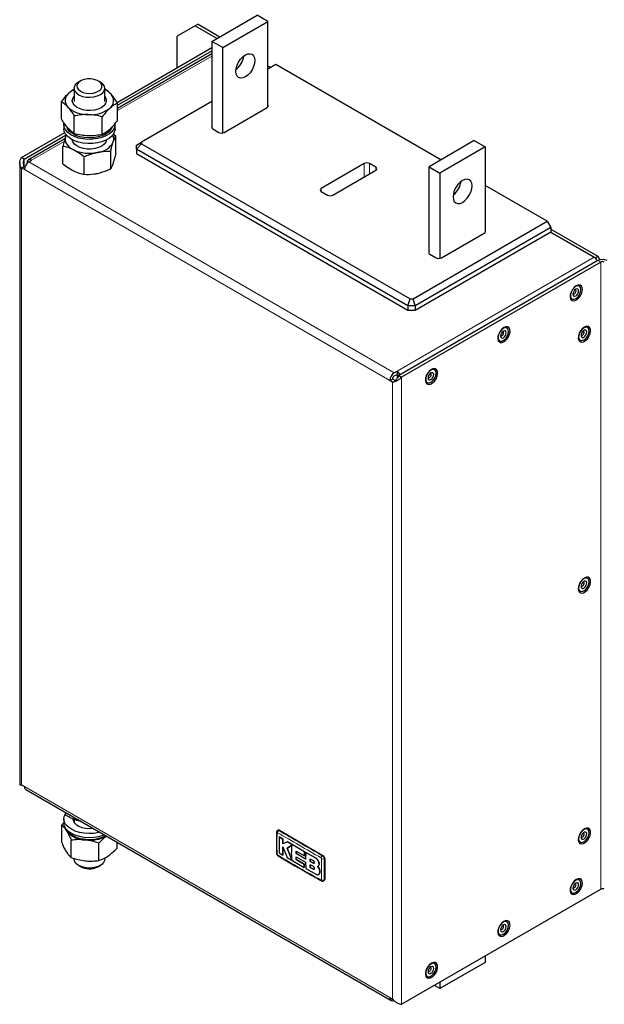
# Model space of a CAD drawing. Header units: millimetres. Extents: x 5 to 418, y 2 to 292.
# Tile 5 of 7: x 258 to 319, y 93 to 195. Entities that reach past the tile are written whole.
import ezdxf

# ---------------------------------------------------------------- set-up
doc = ezdxf.new("R2010")
doc.units = ezdxf.units.MM

msp = doc.modelspace()

# ---------------------------------------------------------------- linework, layer by layer
at = {"color": 7, "linetype": 'Continuous', "lineweight": 25}
for p, q in [((277.8202, 193.2221), (282.5343, 195.9434)), ((283.6656, 195.2903), (282.5343, 195.9434)), ((276.0949, 194.837), (274.2092, 193.7481)), ((276.3777, 195.0003), (276.0949, 194.837)), ((276.0949, 194.837), (278.3562, 193.5315)), ((276.3777, 195.0003), (278.6391, 193.6948)), ((278.9516, 192.569), (283.6656, 195.2903)), ((283.6656, 186.3971), (283.6656, 195.2903)), ((274.2092, 190.4828), (274.2092, 193.7481)), ((277.8202, 193.2221), (277.8202, 184.1873)), ((278.9516, 192.569), (277.8202, 193.2221)), ((267.9382, 186.8626), (277.8202, 192.5674)), ((267.9859, 186.5636), (277.8202, 192.2408)), ((277.8202, 191.9111), (267.9859, 186.2339)), ((278.9516, 183.6883), (278.9516, 192.569)), ((284.4859, 190.8095), (283.6656, 190.336)), ((301.6909, 180.8773), (284.4859, 190.8095)), ((283.6656, 190.6842), (283.9672, 190.5101)), ((283.6656, 190.3576), (283.6844, 190.3468)), ((264.1349, 189.0935), (263.9324, 188.9766)), ((266.1956, 188.9766), (265.9931, 189.0935)), ((263.464, 188.3236), (263.464, 186.9677)), ((266.664, 186.9677), (266.664, 188.3236)), ((262.1421, 185.1426), (262.1421, 186.9505)), ((267.9859, 184.9818), (267.9859, 186.7898)), ((277.8202, 186.9615), (270.4999, 182.7356)), ((279.1119, 183.7449), (283.5808, 186.3247)), ((263.4824, 183.6416), (263.4824, 185.4495)), ((266.4044, 183.5612), (266.4044, 185.3691)), ((257.9929, 181.1213), (262.4884, 183.7165)), ((262.3973, 184.5508), (262.3973, 184.1153)), ((267.5509, 183.6039), (267.8261, 183.3979)), ((267.7307, 184.1153), (267.7307, 184.5508)), ((277.9051, 184.115), (278.5462, 183.7449)), ((258.2758, 180.958), (262.637, 183.4757)), ((262.5042, 183.0693), (258.7061, 180.8767)), ((262.6471, 183.4649), (262.5753, 183.3001)), ((267.8261, 181.5899), (267.8261, 183.3979)), ((269.9666, 182.4277), (270.4999, 182.7356)), ((269.9666, 181.9922), (270.4999, 182.5553)), ((270.4999, 182.7356), (270.4999, 182.5553)), ((270.4999, 182.5553), (298.4718, 166.4074)), ((305.1617, 182.8809), (300.4476, 180.1596)), ((305.1617, 182.8809), (306.293, 182.2278)), ((262.3019, 180.4779), (262.3019, 182.2859)), ((267.2792, 179.931), (267.2792, 181.739)), ((269.9666, 181.9922), (269.9666, 182.4277)), ((298.2509, 165.6641), (269.9666, 181.9922)), ((269.9666, 181.9922), (269.9666, 181.5567)), ((269.9666, 181.5567), (298.2509, 165.2286)), ((306.293, 182.2278), (301.579, 179.5064)), ((306.293, 182.2278), (306.293, 173.3346)), ((257.7977, 180.577), (257.7977, 115.7981)), ((258.2758, 180.958), (257.9929, 181.1213)), ((258.568, 180.5262), (258.568, 180.5715)), ((258.7566, 180.6805), (259.0395, 180.8437)), ((264.517, 179.375), (264.517, 181.1829)), ((293.6877, 180.4901), (289.2188, 177.9103)), ((294.8945, 180.12), (294.2534, 180.4901)), ((257.9929, 180.0327), (258.2758, 180.196)), ((258.2852, 179.864), (257.9929, 180.0327)), ((258.3426, 180.1574), (258.2758, 180.196)), ((290.4256, 177.2136), (294.8945, 179.7934)), ((300.4476, 171.1248), (300.4476, 180.1596)), ((300.4476, 180.1596), (301.579, 179.5064)), ((301.579, 179.5064), (301.579, 170.6258)), ((289.2188, 177.5837), (289.8599, 177.2136)), ((312.7701, 174.4814), (306.293, 178.2205)), ((298.7842, 166.4074), (312.7701, 174.4814)), ((312.7701, 174.4814), (313.1473, 173.8282)), ((313.1473, 173.8282), (299.0051, 165.6641)), ((299.0051, 165.2286), (313.1473, 173.3927)), ((313.1001, 173.3654), (317.767, 170.6713)), ((317.6633, 170.7312), (313.1001, 173.3654)), ((313.1473, 173.8282), (313.1473, 173.3927)), ((313.1473, 173.6648), (318.0499, 170.8346)), ((301.7393, 170.6823), (306.2082, 173.2622)), ((318.0499, 170.3992), (297.3081, 158.4252)), ((318.3327, 170.2359), (297.5909, 158.2619)), ((300.5325, 171.0524), (301.1736, 170.6823)), ((317.767, 170.6713), (318.0499, 170.8346)), ((317.7823, 170.6449), (317.767, 170.6713)), ((318.0499, 170.8346), (318.2547, 170.4798)), ((298.2509, 165.6641), (298.4718, 166.4074)), ((298.4718, 166.4074), (298.7842, 166.4074)), ((299.0051, 165.6641), (298.7842, 166.4074)), ((299.0051, 165.6641), (298.2509, 165.6641)), ((298.2509, 165.6641), (298.2509, 165.2286)), ((298.2509, 165.2286), (299.0051, 165.2286)), ((299.0051, 165.6641), (299.0051, 165.2286)), ((296.3558, 157.8863), (296.6387, 158.0495)), ((296.9208, 157.8867), (296.6387, 158.0495)), ((296.8272, 158.7028), (297.1101, 158.866)), ((296.8272, 158.3761), (297.1101, 158.5394)), ((297.1101, 158.866), (297.1101, 158.5394)), ((297.1457, 158.1422), (297.1457, 158.5149)), ((297.1533, 158.1531), (297.1457, 158.1487)), ((297.3081, 158.4252), (297.5909, 158.2619)), ((296.6481, 157.7175), (296.3558, 157.8863)), ((296.6481, 157.7175), (296.8193, 157.8164)), ((257.9929, 115.7981), (258.2852, 115.6294)), ((258.4233, 115.3242), (296.4939, 93.3465)), ((262.6175, 112.6075), (262.6175, 112.9029)), ((262.3968, 111.8245), (262.1867, 111.6173)), ((262.3973, 112.2598), (262.3973, 111.8243)), ((263.464, 112.2024), (263.464, 111.8749)), ((264.2507, 111.9601), (263.9235, 112.0426)), ((262.1867, 109.8094), (262.1867, 111.6173)), ((284.7297, 111.0779), (284.6711, 111.0441)), ((284.863, 111.0647), (289.3885, 108.4522)), ((263.1687, 108.2187), (263.1687, 110.0266)), ((266.046, 107.9143), (266.046, 109.7222)), ((267.9413, 109.2006), (267.9413, 109.8296)), ((284.8262, 110.388), (284.83, 110.3902)), ((285.2281, 110.1412), (284.8262, 110.388)), ((284.83, 110.3902), (285.2319, 110.1434)), ((285.2115, 109.6672), (285.2281, 110.1412)), ((285.6879, 109.8618), (285.2115, 109.6672)), ((285.2319, 110.1434), (285.2153, 109.6694)), ((285.2153, 109.6694), (285.6917, 109.8639)), ((285.2281, 110.1412), (285.2319, 110.1434)), ((285.6879, 109.8618), (285.6917, 109.8639)), ((287.4873, 108.811), (285.6879, 109.8618)), ((285.6917, 109.8639), (287.4911, 108.8132)), ((284.8255, 108.7298), (285.2264, 108.4827)), ((285.2069, 109.3379), (285.6705, 108.212)), ((285.2264, 108.4827), (285.2069, 109.3379)), ((285.2107, 109.3401), (285.2302, 108.4849)), ((285.2115, 109.6672), (285.2153, 109.6694)), ((286.1693, 109.5167), (285.6586, 109.2054)), ((285.6586, 109.2054), (285.6624, 109.2076)), ((285.6586, 109.2054), (286.1645, 107.9876)), ((285.6624, 109.2076), (286.1731, 109.5189)), ((286.1683, 107.9897), (285.6624, 109.2076)), ((286.5986, 108.6299), (286.6088, 108.8869)), ((286.6126, 108.8891), (286.6024, 108.6321)), ((286.6088, 108.8869), (287.4591, 108.4015)), ((287.4591, 108.4015), (287.4873, 108.811)), ((287.4911, 108.8132), (287.4629, 108.4036)), ((287.4873, 108.811), (287.4911, 108.8132)), ((287.6201, 108.7363), (287.5837, 108.0709)), ((287.6201, 108.7363), (287.6238, 108.7385)), ((288.6397, 108.1734), (287.6201, 108.7363)), ((287.6238, 108.7385), (288.6435, 108.1755)), ((263.464, 108.1313), (263.464, 108.0515)), ((266.664, 108.0515), (266.664, 108.1843)), ((285.2264, 108.4827), (285.2302, 108.4849)), ((285.6705, 108.212), (287.4502, 107.171)), ((286.5976, 108.2862), (287.5825, 107.7274)), ((286.6074, 108.0142), (286.5976, 108.2862)), ((286.5986, 108.6299), (286.6024, 108.6321)), ((287.5837, 108.0709), (286.5986, 108.6299)), ((286.6014, 108.2883), (286.6112, 108.0163)), ((286.6024, 108.6321), (287.5874, 108.0731)), ((286.6074, 108.0142), (286.6112, 108.0163)), ((287.4231, 107.5481), (286.6074, 108.0142)), ((286.6112, 108.0163), (287.4268, 107.5503)), ((287.4591, 108.4015), (287.4629, 108.4036)), ((287.5825, 107.7274), (287.6174, 107.077)), ((288.0659, 108.0664), (288.0586, 107.8191)), ((288.0586, 107.8191), (288.0624, 107.8213)), ((288.0586, 107.8191), (288.4013, 107.6379)), ((288.0624, 107.8213), (288.0697, 108.0685)), ((288.4051, 107.6401), (288.0624, 107.8213)), ((288.4071, 107.8842), (288.0659, 108.0664)), ((289.577, 108.1256), (289.577, 105.9482)), ((263.9324, 107.3985), (264.1349, 107.2816)), ((265.9931, 107.2816), (266.1956, 107.3985)), ((287.4231, 107.5481), (287.4268, 107.5503)), ((287.4502, 107.171), (287.4231, 107.5481)), ((287.4268, 107.5503), (287.454, 107.1732)), ((287.4502, 107.171), (287.454, 107.1732)), ((287.6174, 107.077), (288.7137, 106.474)), ((288.0576, 107.4707), (288.0648, 107.1972)), ((288.4005, 107.2896), (288.0576, 107.4707)), ((288.0686, 107.1994), (288.0614, 107.4729)), ((288.0648, 107.1972), (288.0686, 107.1994)), ((288.0648, 107.1972), (288.4062, 107.0152)), ((288.41, 107.0174), (288.0686, 107.1994)), ((288.9842, 107.0932), (288.8707, 107.3051)), ((288.8718, 107.3057), (288.8756, 107.3079)), ((288.8745, 107.3073), (288.988, 107.0954)), ((288.9842, 107.0932), (288.988, 107.0954)), ((288.9873, 107.5786), (288.9911, 107.5808)), ((288.9441, 106.4544), (288.9479, 106.4566)), ((289.0146, 106.5356), (289.0183, 106.5378)), ((289.4632, 105.7923), (289.5218, 105.8261)), ((297.5909, 92.9386), (318.3327, 104.9126)), ((306.293, 97.9623), (306.293, 97.3075)), ((306.293, 97.3075), (301.579, 94.5862)), ((301.579, 94.5862), (301.0119, 94.9135)), ((301.579, 95.2409), (301.579, 94.5862)), ((296.3558, 93.6517), (296.6481, 93.483))]:
    msp.add_line(p, q, dxfattribs=at)
at = {"color": 7, "linetype": 'Continuous', "lineweight": 18}
for p, q in [((277.8202, 191.6856), (267.9859, 186.0084)), ((262.429, 182.8005), (259.0395, 180.8437)), ((258.2758, 180.196), (258.2758, 180.958)), ((296.8272, 158.7028), (258.7566, 180.6805)), ((293.6877, 179.0968), (293.6877, 180.4901)), ((294.2534, 179.4233), (294.2534, 180.4901)), ((257.9929, 180.0327), (257.9929, 115.7981)), ((296.3558, 157.8863), (258.2852, 179.864)), ((294.8945, 179.7934), (294.8945, 180.12)), ((289.2188, 177.5837), (289.2188, 177.9103)), ((297.1101, 158.866), (317.6633, 170.7312)), ((318.3327, 170.2359), (318.0499, 170.3992)), ((318.3327, 170.2359), (318.3327, 104.9126)), ((297.5909, 92.9386), (297.5909, 158.2619)), ((296.6481, 93.483), (296.6481, 157.7175)), ((296.9163, 157.8893), (296.9505, 157.9041)), ((258.2852, 115.6294), (296.3558, 93.6517)), ((284.863, 111.0647), (284.8042, 111.0308)), ((288.6397, 108.1734), (288.6435, 108.1755)), ((289.3885, 108.4522), (289.3296, 108.4183)), ((289.577, 108.1256), (289.5182, 108.0917)), ((288.4013, 107.6379), (288.4051, 107.6401)), ((288.4062, 107.0152), (288.41, 107.0174)), ((289.577, 105.9482), (289.5182, 105.9142))]:
    msp.add_line(p, q, dxfattribs=at)
at = {"color": 7, "linetype": 'Continuous', "lineweight": 25, "flags": 128}
for points in [[(281.3086, 189.5203), (281.0524, 189.4114), (280.8136, 189.3877), (280.6086, 189.451), (280.4513, 189.597), (280.3524, 189.8156), (280.3187, 190.092), (280.3524, 190.4073), (280.4513, 190.7401), (280.6086, 191.0677), (280.8136, 191.3677), (281.0524, 191.6198), (281.3086, 191.8066), (281.5648, 191.9156), (281.8036, 191.9392), (282.0086, 191.8759), (282.1659, 191.73), (282.2648, 191.5114), (282.2986, 191.235), (282.2648, 190.9196), (282.1659, 190.5868), (282.0086, 190.2592), (281.8036, 189.9592), (281.5648, 189.7072), (281.3086, 189.5203)], [(263.9324, 188.9766), (263.7848, 188.8784), (263.586, 188.6773), (263.48, 188.454), (263.4736, 188.2225), (263.5671, 187.9973), (263.7547, 187.7927), (264.0245, 187.6214), (264.3597, 187.4942), (264.7391, 187.4192), (265.1389, 187.4009), (265.534, 187.4407)], [(265.4499, 187.8324), (265.7744, 187.9194), (266.0462, 188.0537), (266.2452, 188.2254), (266.3565, 188.4216), (266.372, 188.628), (266.2905, 188.8291), (266.118, 189.01), (265.8674, 189.1574), (265.5571, 189.2603), (265.2103, 189.311), (264.8526, 189.3059), (264.5107, 189.2452), (264.2097, 189.1335), (263.9721, 188.9791), (263.8155, 188.7934), (263.7515, 188.5902), (263.7848, 188.3845), (263.913, 188.1917), (264.1266, 188.026), (264.4097, 187.8997), (264.7413, 187.8222), (265.0968, 187.7992), (265.4499, 187.8324)], [(265.534, 187.4407), (265.8996, 187.5359), (266.2127, 187.6806), (266.4536, 187.8657), (266.6072, 188.0796), (266.6638, 188.3088), (266.6199, 188.539), (266.4782, 188.7556), (266.2477, 188.945), (266.1956, 188.9766)], [(266.5655, 186.4978), (266.3025, 186.3129), (265.9727, 186.168), (265.5939, 186.071), (265.1866, 186.0269), (264.7726, 186.0383), (264.3744, 186.1045), (264.0133, 186.222), (263.7089, 186.3843), (263.4775, 186.5828), (263.3317, 186.8067), (263.2792, 187.044), (263.323, 187.2819), (263.4606, 187.5076), (263.464, 187.5116)], [(283.5808, 186.3247), (283.6305, 186.3597), (283.6675, 186.3996), (283.6902, 186.4429), (283.6979, 186.488), (283.6902, 186.533), (283.6675, 186.5764), (283.6656, 186.5789)], [(267.7257, 184.6448), (267.7157, 184.388), (267.6144, 184.1013), (267.4209, 183.8307), (267.1423, 183.5863), (266.7885, 183.3766), (266.3724, 183.2094), (265.909, 183.0907), (265.4151, 183.0248), (264.9085, 183.014), (264.4075, 183.0588), (263.9302, 183.1575), (263.4939, 183.3065), (263.1144, 183.5006), (262.8053, 183.7325), (262.5778, 183.9941), (262.4402, 184.2758), (262.3975, 184.5674), (262.4111, 184.707)], [(267.7307, 184.1153), (267.7157, 183.9525), (267.6144, 183.6658), (267.4209, 183.3953), (267.1423, 183.1508), (266.7885, 182.9411), (266.3724, 182.774), (265.909, 182.6552), (265.4151, 182.5893), (264.9085, 182.5785), (264.4075, 182.6233), (263.9302, 182.722), (263.4939, 182.871), (263.1144, 183.0651), (262.8053, 183.2971), (262.5778, 183.5586), (262.4402, 183.8403), (262.3973, 184.1153)], [(267.417, 184.278), (267.2947, 184.0397), (267.0708, 183.791), (266.7648, 183.5733), (266.3891, 183.3957), (265.9592, 183.2653), (265.4926, 183.1876), (265.0085, 183.1657), (264.5266, 183.2005), (264.0668, 183.2906), (263.6478, 183.4323), (263.2867, 183.6198), (262.9984, 183.8454), (262.7947, 184.0998), (262.7327, 184.2217)], [(262.5753, 183.3001), (262.5348, 183.1102), (262.5375, 182.9189), (262.5835, 182.7295), (262.6719, 182.5451), (262.8013, 182.369), (262.9693, 182.2041), (263.1732, 182.0533), (263.4094, 181.9192)], [(265.6517, 182.0537), (265.2472, 182.0017), (264.8328, 182.0049), (264.4309, 182.0633), (264.0631, 182.1735), (263.7492, 182.3298), (263.5063, 182.5236), (263.3473, 182.7445), (263.2818, 182.9702)], [(266.8462, 182.9702), (266.8443, 182.9528), (266.7668, 182.7178), (266.5975, 182.4994), (266.3455, 182.3094), (266.0245, 182.1582), (265.6517, 182.0537)], [(303.936, 176.4578), (304.1922, 176.6446), (304.431, 176.8967), (304.636, 177.1967), (304.7933, 177.5243), (304.8922, 177.8571), (304.926, 178.1724), (304.8922, 178.4488), (304.7933, 178.6674), (304.636, 178.8134), (304.431, 178.8767), (304.1922, 178.8531), (303.936, 178.7441), (303.6798, 178.5572), (303.441, 178.3052), (303.236, 178.0052), (303.0787, 177.6776), (302.9798, 177.3448), (302.9461, 177.0295), (302.9798, 176.7531), (303.0787, 176.5344), (303.236, 176.3885), (303.441, 176.3252), (303.6798, 176.3488), (303.936, 176.4578)], [(306.2082, 173.2622), (306.2579, 173.2972), (306.2949, 173.3371), (306.3177, 173.3804), (306.3253, 173.4255), (306.3177, 173.4705), (306.2949, 173.5138), (306.293, 173.5164)], [(315.7871, 167.7647), (315.579, 167.6044), (315.3934, 167.3813), (315.2504, 167.1195), (315.1656, 166.8474), (315.1482, 166.5944), (315.2, 166.3881), (315.3154, 166.2507), (315.482, 166.1971), (315.6816, 166.2332), (315.8927, 166.3551), (316.0923, 166.5494), (316.2588, 166.7953), (316.3742, 167.0659), (316.426, 167.3321), (316.4086, 167.5649), (316.3238, 167.7392), (316.1809, 167.8359), (315.9953, 167.8448), (315.7871, 167.7647)], [(316.2795, 167.3715), (316.2426, 167.5783), (316.1368, 167.7145), (315.9764, 167.7618), (315.7832, 167.7137), (315.583, 167.5768), (315.4032, 167.3695), (315.2678, 167.1198), (315.1952, 166.8615), (315.1952, 166.6295), (315.2678, 166.455), (315.4032, 166.3617), (315.583, 166.3621), (315.7832, 166.4562), (315.9764, 166.6313), (316.1368, 166.8637), (316.2426, 167.1221), (316.2795, 167.3715)], [(316.0297, 167.2273), (316.0071, 167.3455), (315.9427, 167.4195), (315.8463, 167.4383), (315.7327, 167.3988), (315.619, 167.307), (315.5227, 167.1771), (315.4583, 167.0287), (315.4357, 166.8844), (315.4583, 166.7662), (315.5227, 166.6921), (315.619, 166.6734), (315.7327, 166.7129), (315.8463, 166.8046), (315.9427, 166.9345), (316.0071, 167.083), (316.0297, 167.2273)], [(315.4456, 166.9776), (315.4483, 166.9711), (315.484, 166.9299), (315.5376, 166.9195), (315.6007, 166.9415), (315.6638, 166.9924), (315.7174, 167.0646), (315.7531, 167.1471), (315.7657, 167.2273)], [(315.7657, 167.2273), (315.7531, 167.2929), (315.7174, 167.3341), (315.6638, 167.3445), (315.6568, 167.3436)], [(308.2447, 163.4105), (308.0365, 163.2503), (307.8509, 163.0271), (307.7079, 162.7653), (307.6232, 162.4932), (307.6057, 162.2402), (307.6575, 162.0339), (307.773, 161.8965), (307.9395, 161.843), (308.1391, 161.8791), (308.3502, 162.0009), (308.5498, 162.1953), (308.7163, 162.4411), (308.8318, 162.7118), (308.8836, 162.9779), (308.8661, 163.2107), (308.7814, 163.385), (308.6384, 163.4818), (308.4528, 163.4906), (308.2447, 163.4105)], [(308.7371, 163.0173), (308.7001, 163.2241), (308.5943, 163.3603), (308.434, 163.4076), (308.2407, 163.3595), (308.0406, 163.2226), (307.8607, 163.0153), (307.7253, 162.7657), (307.6527, 162.5074), (307.6527, 162.2753), (307.7253, 162.1008), (307.8607, 162.0075), (308.0406, 162.0079), (308.2407, 162.102), (308.434, 162.2771), (308.5943, 162.5095), (308.7001, 162.7679), (308.7371, 163.0173)], [(308.4872, 162.8731), (308.4646, 162.9913), (308.4002, 163.0654), (308.3039, 163.0841), (308.1902, 163.0446), (308.0766, 162.9529), (307.9802, 162.8229), (307.9158, 162.6745), (307.8932, 162.5302), (307.9158, 162.412), (307.9802, 162.3379), (308.0766, 162.3192), (308.1902, 162.3587), (308.3039, 162.4504), (308.4002, 162.5804), (308.4646, 162.7288), (308.4872, 162.8731)], [(316.6357, 163.4642), (316.4275, 163.3039), (316.2419, 163.0808), (316.0989, 162.8189), (316.0142, 162.5468), (315.9967, 162.2939), (316.0485, 162.0875), (316.164, 161.9502), (316.3305, 161.8966), (316.5301, 161.9327), (316.7412, 162.0545), (316.9408, 162.2489), (317.1073, 162.4947), (317.2228, 162.7654), (317.2746, 163.0316), (317.2571, 163.2644), (317.1724, 163.4386), (317.0294, 163.5354), (316.8438, 163.5443), (316.6357, 163.4642)], [(316.1456, 162.8855), (316.0556, 162.6261), (316.0366, 162.3841), (316.0912, 162.1922), (316.2119, 162.0764), (316.3825, 162.0523), (316.5799, 162.1231), (316.7776, 162.2793), (316.9487, 162.4998), (317.0702, 162.7547), (317.1256, 163.0098), (317.1075, 163.2305), (317.0184, 163.387), (316.8702, 163.4582), (316.683, 163.4345), (316.482, 163.319), (316.2944, 163.1274), (316.1456, 162.8855)], [(316.3446, 162.826), (316.294, 162.6764), (316.287, 162.5388), (316.3248, 162.4342), (316.4017, 162.3785), (316.5059, 162.3801), (316.6216, 162.4388), (316.7311, 162.5457), (316.8178, 162.6845), (316.8685, 162.8341), (316.8755, 162.9717), (316.8376, 163.0764), (316.7608, 163.1321), (316.6566, 163.1305), (316.5409, 163.0718), (316.4314, 162.9649), (316.3446, 162.826)], [(316.2941, 162.6771), (316.3068, 162.6531), (316.3495, 162.6221), (316.4074, 162.623), (316.4716, 162.6557), (316.5325, 162.7151), (316.5807, 162.7922), (316.6088, 162.8753), (316.6127, 162.9517), (316.5917, 163.0099), (316.549, 163.0408), (316.5053, 163.043)], [(307.9031, 162.6234), (307.9058, 162.6169), (307.9416, 162.5758), (307.9951, 162.5654), (308.0582, 162.5873), (308.1214, 162.6383), (308.1749, 162.7105), (308.2107, 162.7929), (308.2232, 162.8731)], [(308.2232, 162.8731), (308.2107, 162.9387), (308.1749, 162.9799), (308.1214, 162.9903), (308.1143, 162.9894)], [(300.7022, 159.0564), (300.494, 158.8961), (300.3084, 158.6729), (300.1655, 158.4111), (300.0807, 158.139), (300.0633, 157.8861), (300.1151, 157.6797), (300.2305, 157.5423), (300.397, 157.4888), (300.5967, 157.5249), (300.8077, 157.6467), (301.0073, 157.8411), (301.1739, 158.0869), (301.2893, 158.3576), (301.3411, 158.6237), (301.3237, 158.8566), (301.2389, 159.0308), (301.096, 159.1276), (300.9104, 159.1364), (300.7022, 159.0564)], [(301.1946, 158.6631), (301.1577, 158.8699), (301.0519, 159.0062), (300.8915, 159.0534), (300.6982, 159.0054), (300.4981, 158.8684), (300.3182, 158.6611), (300.1828, 158.4115), (300.1102, 158.1532), (300.1102, 157.9211), (300.1828, 157.7466), (300.3182, 157.6533), (300.4981, 157.6537), (300.6982, 157.7478), (300.8915, 157.9229), (301.0519, 158.1553), (301.1577, 158.4137), (301.1946, 158.6631)], [(300.9447, 158.5189), (300.9221, 158.6371), (300.8578, 158.7112), (300.7614, 158.7299), (300.6478, 158.6904), (300.5341, 158.5987), (300.4378, 158.4687), (300.3734, 158.3203), (300.3508, 158.176), (300.3734, 158.0578), (300.4378, 157.9837), (300.5341, 157.965), (300.6478, 158.0045), (300.7614, 158.0962), (300.8578, 158.2262), (300.9221, 158.3746), (300.9447, 158.5189)], [(300.3606, 158.2693), (300.3633, 158.2628), (300.3991, 158.2216), (300.4526, 158.2112), (300.5158, 158.2331), (300.5789, 158.2841), (300.6324, 158.3563), (300.6682, 158.4387), (300.6807, 158.5189)], [(300.6807, 158.5189), (300.6682, 158.5846), (300.6324, 158.6257), (300.5789, 158.6361), (300.5719, 158.6352)], [(316.6357, 137.3349), (316.4275, 137.1746), (316.2419, 136.9515), (316.0989, 136.6896), (316.0142, 136.4175), (315.9967, 136.1646), (316.0485, 135.9582), (316.164, 135.8209), (316.3305, 135.7673), (316.5301, 135.8034), (316.7412, 135.9252), (316.9408, 136.1196), (317.1073, 136.3654), (317.2228, 136.6361), (317.2746, 136.9023), (317.2571, 137.1351), (317.1724, 137.3093), (317.0294, 137.4061), (316.8438, 137.4149), (316.6357, 137.3349)], [(316.1456, 136.7562), (316.0556, 136.4968), (316.0366, 136.2548), (316.0912, 136.0629), (316.2119, 135.9471), (316.3825, 135.923), (316.5799, 135.9938), (316.7776, 136.15), (316.9487, 136.3705), (317.0702, 136.6254), (317.1256, 136.8805), (317.1075, 137.1012), (317.0184, 137.2577), (316.8702, 137.3289), (316.683, 137.3051), (316.482, 137.1897), (316.2944, 136.9981), (316.1456, 136.7562)], [(316.3446, 136.6967), (316.294, 136.5471), (316.287, 136.4095), (316.3248, 136.3049), (316.4017, 136.2491), (316.5059, 136.2508), (316.6216, 136.3095), (316.7311, 136.4164), (316.8178, 136.5552), (316.8685, 136.7048), (316.8755, 136.8424), (316.8376, 136.9471), (316.7608, 137.0028), (316.6566, 137.0012), (316.5409, 136.9425), (316.4314, 136.8355), (316.3446, 136.6967)], [(316.2941, 136.5478), (316.3068, 136.5238), (316.3495, 136.4928), (316.4074, 136.4937), (316.4716, 136.5264), (316.5325, 136.5858), (316.5807, 136.6629), (316.6088, 136.746), (316.6127, 136.8224), (316.5917, 136.8806), (316.549, 136.9115), (316.5053, 136.9137)], [(266.1618, 110.8568), (266.0184, 110.8223), (265.5299, 110.744), (265.0246, 110.7205), (264.5207, 110.7526), (264.0364, 110.8392), (263.5893, 110.9771), (263.1955, 111.1614), (262.8692, 111.3854), (262.6222, 111.641), (262.4635, 111.919), (262.3988, 112.2092), (262.4304, 112.5013), (262.5572, 112.7847), (262.5658, 112.7983)], [(266.6383, 110.5817), (266.4724, 110.5171), (266.0184, 110.3868), (265.5299, 110.3085), (265.0246, 110.285), (264.5207, 110.3171), (264.0364, 110.4037), (263.5893, 110.5417), (263.1955, 110.7259), (262.8692, 110.9499), (262.6222, 111.2055), (262.4635, 111.4835), (262.3988, 111.7737), (262.3973, 111.8243)], [(263.3307, 112.2598), (263.3558, 112.0901), (263.4696, 111.8673), (263.6693, 111.6656), (263.9443, 111.4959), (264.2796, 111.3675), (264.6572, 111.2871), (265.0567, 111.2591), (265.4266, 111.2813)], [(263.464, 112.2091), (263.4056, 112.1153), (263.3722, 112.042)], [(263.464, 112.2091), (263.4287, 112.156), (263.3722, 112.042)], [(262.5522, 111.3072), (262.5871, 111.1907), (262.6777, 111.0067)], [(316.6357, 111.2056), (316.4275, 111.0453), (316.2419, 110.8222), (316.0989, 110.5603), (316.0142, 110.2882), (315.9967, 110.0353), (316.0485, 109.8289), (316.164, 109.6915), (316.3305, 109.638), (316.5301, 109.6741), (316.7412, 109.7959), (316.9408, 109.9903), (317.1073, 110.2361), (317.2228, 110.5068), (317.2746, 110.773), (317.2571, 111.0058), (317.1724, 111.18), (317.0294, 111.2768), (316.8438, 111.2856), (316.6357, 111.2056)], [(316.1456, 110.6269), (316.0556, 110.3675), (316.0366, 110.1255), (316.0912, 109.9336), (316.2119, 109.8178), (316.3825, 109.7937), (316.5799, 109.8645), (316.7776, 110.0207), (316.9487, 110.2411), (317.0702, 110.4961), (317.1256, 110.7512), (317.1075, 110.9719), (317.0184, 111.1284), (316.8702, 111.1996), (316.683, 111.1758), (316.482, 111.0604), (316.2944, 110.8688), (316.1456, 110.6269)], [(316.3446, 110.5674), (316.294, 110.4178), (316.287, 110.2802), (316.3248, 110.1756), (316.4017, 110.1198), (316.5059, 110.1215), (316.6216, 110.1802), (316.7311, 110.2871), (316.8178, 110.4259), (316.8685, 110.5755), (316.8755, 110.7131), (316.8376, 110.8178), (316.7608, 110.8735), (316.6566, 110.8719), (316.5409, 110.8132), (316.4314, 110.7062), (316.3446, 110.5674)], [(316.2941, 110.4185), (316.3068, 110.3945), (316.3495, 110.3635), (316.4074, 110.3644), (316.4716, 110.397), (316.5325, 110.4564), (316.5807, 110.5336), (316.6088, 110.6167), (316.6127, 110.6931), (316.5917, 110.7512), (316.549, 110.7822), (316.5053, 110.7844)], [(264.9413, 107.1306), (264.5484, 107.1771), (264.1879, 107.2786), (263.8825, 107.4287), (263.6513, 107.6179), (263.5089, 107.8343), (263.464, 108.0515)], [(266.664, 108.0515), (266.6484, 107.923), (266.5433, 107.6996), (266.3452, 107.4982), (266.0666, 107.3317), (265.725, 107.2104), (265.3419, 107.1419), (264.9413, 107.1306)], [(315.7871, 105.9254), (315.579, 105.7651), (315.3934, 105.5419), (315.2504, 105.2801), (315.1656, 105.008), (315.1482, 104.7551), (315.2, 104.5487), (315.3154, 104.4113), (315.482, 104.3578), (315.6816, 104.3939), (315.8927, 104.5157), (316.0923, 104.7101), (316.2588, 104.9559), (316.3742, 105.2266), (316.426, 105.4927), (316.4086, 105.7256), (316.3238, 105.8998), (316.1809, 105.9966), (315.9953, 106.0054), (315.7871, 105.9254)], [(316.2795, 105.5321), (316.2426, 105.7389), (316.1368, 105.8752), (315.9764, 105.9224), (315.7832, 105.8743), (315.583, 105.7374), (315.4032, 105.5301), (315.2678, 105.2805), (315.1952, 105.0222), (315.1952, 104.7901), (315.2678, 104.6156), (315.4032, 104.5223), (315.583, 104.5227), (315.7832, 104.6168), (315.9764, 104.7919), (316.1368, 105.0243), (316.2426, 105.2827), (316.2795, 105.5321)], [(316.0297, 105.3879), (316.0071, 105.5061), (315.9427, 105.5802), (315.8463, 105.5989), (315.7327, 105.5594), (315.619, 105.4677), (315.5227, 105.3377), (315.4583, 105.1893), (315.4357, 105.045), (315.4583, 104.9268), (315.5227, 104.8527), (315.619, 104.834), (315.7327, 104.8735), (315.8463, 104.9652), (315.9427, 105.0952), (316.0071, 105.2436), (316.0297, 105.3879)], [(315.4456, 105.1383), (315.4483, 105.1317), (315.484, 105.0906), (315.5376, 105.0802), (315.6007, 105.1021), (315.6638, 105.1531), (315.7174, 105.2253), (315.7531, 105.3077), (315.7657, 105.3879)], [(315.7657, 105.3879), (315.7531, 105.4536), (315.7174, 105.4947), (315.6638, 105.5051), (315.6568, 105.5042)], [(308.2447, 101.5712), (308.0365, 101.4109), (307.8509, 101.1878), (307.7079, 100.9259), (307.6232, 100.6538), (307.6057, 100.4009), (307.6575, 100.1945), (307.773, 100.0571), (307.9395, 100.0036), (308.1391, 100.0397), (308.3502, 100.1615), (308.5498, 100.3559), (308.7163, 100.6017), (308.8318, 100.8724), (308.8836, 101.1386), (308.8661, 101.3714), (308.7814, 101.5456), (308.6384, 101.6424), (308.4528, 101.6512), (308.2447, 101.5712)], [(308.7371, 101.178), (308.7001, 101.3848), (308.5943, 101.521), (308.434, 101.5682), (308.2407, 101.5202), (308.0406, 101.3832), (307.8607, 101.176), (307.7253, 100.9263), (307.6527, 100.668), (307.6527, 100.4359), (307.7253, 100.2615), (307.8607, 100.1681), (308.0406, 100.1685), (308.2407, 100.2626), (308.434, 100.4377), (308.5943, 100.6702), (308.7001, 100.9285), (308.7371, 101.178)], [(308.4872, 101.0337), (308.4646, 101.1519), (308.4002, 101.226), (308.3039, 101.2447), (308.1902, 101.2052), (308.0766, 101.1135), (307.9802, 100.9836), (307.9158, 100.8351), (307.8932, 100.6908), (307.9158, 100.5726), (307.9802, 100.4986), (308.0766, 100.4798), (308.1902, 100.5193), (308.3039, 100.611), (308.4002, 100.741), (308.4646, 100.8894), (308.4872, 101.0337)], [(307.9031, 100.7841), (307.9058, 100.7776), (307.9416, 100.7364), (307.9951, 100.726), (308.0582, 100.748), (308.1214, 100.7989), (308.1749, 100.8711), (308.2107, 100.9536), (308.2232, 101.0337)], [(308.2232, 101.0337), (308.2107, 101.0994), (308.1749, 101.1406), (308.1214, 101.151), (308.1143, 101.15)], [(300.7022, 97.217), (300.494, 97.0567), (300.3084, 96.8336), (300.1655, 96.5718), (300.0807, 96.2996), (300.0633, 96.0467), (300.1151, 95.8404), (300.2305, 95.703), (300.397, 95.6494), (300.5967, 95.6855), (300.8077, 95.8074), (301.0073, 96.0017), (301.1739, 96.2476), (301.2893, 96.5182), (301.3411, 96.7844), (301.3237, 97.0172), (301.2389, 97.1914), (301.096, 97.2882), (300.9104, 97.2971), (300.7022, 97.217)], [(301.1946, 96.8238), (301.1577, 97.0306), (301.0519, 97.1668), (300.8915, 97.2141), (300.6982, 97.166), (300.4981, 97.0291), (300.3182, 96.8218), (300.1828, 96.5721), (300.1102, 96.3138), (300.1102, 96.0818), (300.1828, 95.9073), (300.3182, 95.814), (300.4981, 95.8144), (300.6982, 95.9085), (300.8915, 96.0836), (301.0519, 96.316), (301.1577, 96.5744), (301.1946, 96.8238)], [(300.9447, 96.6795), (300.9221, 96.7977), (300.8578, 96.8718), (300.7614, 96.8906), (300.6478, 96.8511), (300.5341, 96.7593), (300.4378, 96.6294), (300.3734, 96.4809), (300.3508, 96.3367), (300.3734, 96.2185), (300.4378, 96.1444), (300.5341, 96.1257), (300.6478, 96.1652), (300.7614, 96.2569), (300.8578, 96.3868), (300.9221, 96.5353), (300.9447, 96.6795)], [(300.3606, 96.4299), (300.3633, 96.4234), (300.3991, 96.3822), (300.4526, 96.3718), (300.5158, 96.3938), (300.5789, 96.4447), (300.6324, 96.5169), (300.6682, 96.5994), (300.6807, 96.6795)], [(300.6807, 96.6795), (300.6682, 96.7452), (300.6324, 96.7864), (300.5789, 96.7968), (300.5719, 96.7959)], [(296.3558, 93.6517), (296.3649, 93.5507), (296.3917, 93.4641), (296.4353, 93.3951), (296.4939, 93.3465), (296.5653, 93.32), (296.6468, 93.3168), (296.7353, 93.3369), (296.7692, 93.3501)]]:
    msp.add_lwpolyline(points, dxfattribs=at)
at = {"color": 7, "linetype": 'Continuous', "lineweight": 25}
for centre, radius, start, end in [((278.9742, 192.0111), 2.2025, 308.011936, 351.99344), ((263.5128, 187.0623), 0.9746, 126.515643, 224.045935), ((264.3956, 186.1642), 2.2286, 114.709927, 131.022683), ((265.8044, 186.2909), 2.0835, 43.498736, 65.633078), ((266.6152, 187.0475), 0.9746, 306.515643, 44.045935), ((266.1482, 187.05), 0.6921, 307.078625, 41.822648), ((264.8539, 188.6203), 3.0275, 227.594844, 271.693723), ((265.1798, 188.9182), 3.3325, 265.933135, 307.212603), ((277.9644, 184.276), 0.1716, 147.131075, 249.788241), ((278.829, 184.2907), 0.6148, 242.609672, 297.390328), ((265.7097, 183.7169), 2.0798, 275.198493, 332.393461), ((266.7127, 183.028), 0.8838, 341.883473, 29.628115), ((265.0708, 185.5775), 4.0179, 245.576086, 281.882658), ((259.3087, 179.8174), 1.0245, 122.605478, 177.394522), ((258.8554, 180.6181), 0.2911, 50.796715, 189.214037), ((293.9705, 179.9442), 0.6148, 62.609672, 117.390328), ((294.8325, 179.9567), 0.1746, 290.783421, 69.216579), ((301.6016, 178.9486), 2.2025, 308.011936, 351.99344), ((289.2807, 177.747), 0.1746, 110.783421, 249.216579), ((290.1427, 177.7595), 0.6148, 242.609672, 297.390328), ((300.5918, 171.2135), 0.1716, 147.131075, 249.788241), ((301.4564, 171.2282), 0.6148, 242.609672, 297.390328), ((317.1336, 169.8952), 0.9897, 28.745369, 57.639294), ((318.5213, 169.4894), 1.0247, 62.609672, 117.390328), ((318.5213, 169.872), 0.4099, 62.609672, 117.390328), ((297.3793, 157.8397), 1.0245, 122.605478, 177.394522), ((297.0481, 158.0309), 0.4098, 122.605478, 177.394522), ((296.5913, 158.0403), 0.9751, 28.524682, 57.859981), ((296.8898, 158.1955), 0.4084, 21.886019, 57.35234), ((258.6119, 115.5934), 0.3287, 173.701152, 234.986667), ((264.6759, 112.6374), 2.5792, 219.216958, 268.477025), ((264.6292, 112.5153), 2.3603, 220.843304, 264.460643), ((284.7849, 110.9557), 0.1341, 54.382423, 114.307119), ((265.0781, 113.7182), 3.616, 259.214412, 297.627907), ((265.09, 113.8293), 3.8009, 262.705187, 297.570711), ((284.6531, 108.6751), 0.0925, 184.556353, 244.523328), ((284.7585, 108.4831), 0.0884, 173.952122, 237.219619), ((289.1676, 108.107), 0.4098, 2.605478, 57.394522), ((265.0025, 108.879), 1.8179, 241.492472, 268.761616), ((265.1014, 108.9355), 1.879, 265.783699, 298.331076), ((289.4502, 105.932), 0.1279, 304.056351, 7.25583), ((318.5213, 104.5487), 0.4099, 62.609672, 117.390328)]:
    msp.add_arc(centre, radius, start, end, dxfattribs=at)
at = {"color": 7, "linetype": 'Continuous', "lineweight": 18}
for centre, radius, start, end in [((284.6525, 110.8558), 0.0919, 185.116314, 244.805447), ((284.9548, 110.7892), 0.2846, 121.941652, 176.678041), ((289.4895, 108.1755), 0.2907, 123.367673, 176.872209), ((289.3879, 108.3514), 0.2906, 243.134785, 296.648248), ((289.291, 105.8703), 0.092, 175.208717, 234.718971), ((289.3844, 106.1656), 0.2848, 243.323518, 298.034278)]:
    msp.add_arc(centre, radius, start, end, dxfattribs=at)
at = {"color": 7, "linetype": 'Continuous', "lineweight": 25}
for points, knots in [([(262.9329, 187.8456), (262.8681, 187.7849), (262.7025, 187.6299), (262.4367, 187.3329), (262.2406, 187.0785), (262.1421, 186.9505)], [0, 0, 0, 0, 0.24215467, 0.61900458, 1, 1, 1, 1]), ([(263.464, 188.231), (263.3914, 188.1888), (263.2164, 188.0871), (263.0375, 187.9347), (262.9329, 187.8456)], [0, 0, 0, 0, 0.414853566, 1, 1, 1, 1]), ([(267.3157, 187.725), (267.2999, 187.7426), (267.2319, 187.8179), (267.1116, 187.9384), (266.9024, 188.123), (266.7486, 188.2234), (266.6456, 188.2907)], [0, 0, 0, 0, 0.07007027, 0.29986903, 0.53092964, 1, 1, 1, 1]), ([(267.9859, 186.7898), (267.8771, 186.9618), (267.713, 187.2213), (267.4876, 187.5247), (267.3731, 187.6581), (267.3157, 187.725)], [0, 0, 0, 0, 0.49525132, 0.7468182, 1, 1, 1, 1]), ([(262.1421, 186.9505), (262.2509, 186.8788), (262.415, 186.7708), (262.6404, 186.5694), (262.7549, 186.4464), (262.8123, 186.3848)], [0, 0, 0, 0, 0.49525132, 0.7468182, 1, 1, 1, 1]), ([(267.9859, 186.7898), (267.9281, 186.7617), (267.7709, 186.6854), (267.5073, 186.526), (267.2996, 186.3518), (267.1951, 186.2642)], [0, 0, 0, 0, 0.22409136, 0.60954611, 1, 1, 1, 1]), ([(262.8123, 186.3848), (262.8281, 186.3668), (262.8961, 186.2898), (263.0164, 186.141), (263.2256, 185.8569), (263.3794, 185.613), (263.4824, 185.4495)], [0, 0, 0, 0, 0.07007027, 0.29986903, 0.53092964, 1, 1, 1, 1]), ([(267.1951, 186.2642), (267.1304, 186.2035), (266.9648, 186.0485), (266.699, 185.7515), (266.5029, 185.4971), (266.4044, 185.3691)], [0, 0, 0, 0, 0.24215467, 0.61900458, 1, 1, 1, 1]), ([(262.8123, 184.2073), (262.7964, 184.2253), (262.7284, 184.3024), (262.6081, 184.4511), (262.3989, 184.7352), (262.2451, 184.9792), (262.1421, 185.1426)], [0, 0, 0, 0, 0.070070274, 0.29986903, 0.530929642, 1, 1, 1, 1]), ([(264.9434, 185.5941), (264.9088, 185.5948), (264.7606, 185.598), (264.4984, 185.5911), (264.0423, 185.554), (263.707, 185.4914), (263.4824, 185.4495)], [0, 0, 0, 0, 0.07007027, 0.29986903, 0.53092964, 1, 1, 1, 1]), ([(266.4044, 185.3691), (266.1671, 185.4273), (265.6882, 185.5447), (265.1932, 185.5775), (264.9434, 185.5941)], [0, 0, 0, 0, 0.49545796, 1, 1, 1, 1]), ([(267.1951, 184.0868), (267.4028, 184.2958), (267.6706, 184.5654), (267.9281, 184.9055), (267.9859, 184.9818)], [0, 0, 0, 0, 0.77560784, 1, 1, 1, 1]), ([(263.4824, 183.6416), (263.3736, 183.7133), (263.2095, 183.8214), (262.9841, 184.0228), (262.8697, 184.1457), (262.8123, 184.2073)], [0, 0, 0, 0, 0.49525132, 0.7468182, 1, 1, 1, 1]), ([(263.4824, 183.6416), (263.7197, 183.5834), (264.1986, 183.466), (264.6936, 183.4332), (264.9434, 183.4166)], [0, 0, 0, 0, 0.49545796, 1, 1, 1, 1]), ([(264.9434, 183.4166), (264.978, 183.4159), (265.2403, 183.4104), (265.7347, 183.4371), (266.1798, 183.5196), (266.4044, 183.5612)], [0, 0, 0, 0, 0.07009183, 0.53078536, 1, 1, 1, 1]), ([(266.4044, 183.5612), (266.6019, 183.664), (266.8627, 183.7996), (267.1303, 184.0307), (267.1951, 184.0868)], [0, 0, 0, 0, 0.75761353, 1, 1, 1, 1]), ([(262.5753, 183.3001), (262.5689, 183.2802), (262.5411, 183.1952), (262.4921, 183.0323), (262.4067, 182.7235), (262.3439, 182.4615), (262.3019, 182.2859)], [0, 0, 0, 0, 0.07007027, 0.29986903, 0.53092964, 1, 1, 1, 1]), ([(262.654, 183.5209), (262.6512, 183.514), (262.6251, 183.4497), (262.5988, 183.3706), (262.5753, 183.3001)], [0, 0, 0, 0, 0.10776662, 1, 1, 1, 1]), ([(267.2792, 181.739), (267.3236, 181.9238), (267.3905, 182.2026), (267.4825, 182.5326), (267.5292, 182.6795), (267.5527, 182.7532)], [0, 0, 0, 0, 0.49525132, 0.7468182, 1, 1, 1, 1]), ([(267.5527, 182.7532), (267.5591, 182.7726), (267.5869, 182.8559), (267.636, 182.9906), (267.7213, 183.1999), (267.7841, 183.3184), (267.8261, 183.3979)], [0, 0, 0, 0, 0.07007027, 0.29986903, 0.53092964, 1, 1, 1, 1]), ([(263.4094, 181.9192), (263.3832, 181.932), (263.2708, 181.9871), (263.0721, 182.0719), (262.7263, 182.1944), (262.4721, 182.2492), (262.3019, 182.2859)], [0, 0, 0, 0, 0.07007027, 0.29986903, 0.53092964, 1, 1, 1, 1]), ([(264.517, 181.1829), (264.3371, 181.3241), (263.9741, 181.6091), (263.5988, 181.8152), (263.4094, 181.9192)], [0, 0, 0, 0, 0.49545796, 1, 1, 1, 1]), ([(265.8981, 181.6457), (265.7849, 181.6205), (265.4957, 181.556), (265.0316, 181.4043), (264.6892, 181.257), (264.517, 181.1829)], [0, 0, 0, 0, 0.24215467, 0.61900458, 1, 1, 1, 1]), ([(267.2792, 181.739), (267.1782, 181.7425), (266.9036, 181.7522), (266.4432, 181.7369), (266.0806, 181.6762), (265.8981, 181.6457)], [0, 0, 0, 0, 0.22409136, 0.60954611, 1, 1, 1, 1]), ([(267.8261, 181.5899), (267.7817, 181.4036), (267.6921, 181.0275), (267.5994, 180.7272), (267.5527, 180.5757)], [0, 0, 0, 0, 0.49545796, 1, 1, 1, 1]), ([(262.3019, 180.4779), (262.4817, 180.3367), (262.8448, 180.0518), (263.2201, 179.8457), (263.4094, 179.7417)], [0, 0, 0, 0, 0.49545796, 1, 1, 1, 1]), ([(267.5527, 180.5757), (267.5462, 180.5563), (267.4971, 180.4091), (267.4045, 180.1687), (267.3212, 180.0107), (267.2792, 179.931)], [0, 0, 0, 0, 0.07009183, 0.53078536, 1, 1, 1, 1]), ([(263.4094, 179.7417), (263.4357, 179.7289), (263.6345, 179.6316), (264.0094, 179.4853), (264.3468, 179.412), (264.517, 179.375)], [0, 0, 0, 0, 0.070091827, 0.530785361, 1, 1, 1, 1]), ([(264.517, 179.375), (264.862, 179.3698), (265.3175, 179.3628), (265.7848, 179.4477), (265.8981, 179.4683)], [0, 0, 0, 0, 0.75761353, 1, 1, 1, 1]), ([(265.8981, 179.4683), (266.2608, 179.5638), (266.7284, 179.687), (267.1782, 179.8863), (267.2792, 179.931)], [0, 0, 0, 0, 0.77560784, 1, 1, 1, 1]), ([(297.5909, 158.2619), (297.5206, 158.1836), (297.38, 158.0269), (297.1091, 157.8624), (296.8468, 157.7569), (296.7126, 157.7303), (296.6481, 157.7175)], [0, 0, 0, 0, 0.25469201, 0.50958384, 0.76447681, 1, 1, 1, 1]), ([(297.0029, 157.9666), (296.9773, 157.9394), (296.9217, 157.8804), (296.8552, 157.8388), (296.8193, 157.8164)], [0, 0, 0, 0, 0.46098674, 1, 1, 1, 1]), ([(297.3081, 158.4252), (297.2688, 158.3461), (297.2066, 158.2209), (297.1007, 158.082), (297.0345, 158.0038), (297.005, 157.9687), (296.9988, 157.9614)], [0, 0, 0, 0, 0.42654304, 0.67572481, 0.93208322, 1, 1, 1, 1]), ([(257.9683, 115.7996), (257.9683, 115.7971), (257.9684, 115.7905), (258.0039, 115.776), (258.0685, 115.7498), (258.131, 115.7168), (258.1628, 115.7)], [0, 0, 0, 0, 0.16585386, 0.43341178, 0.71232974, 1, 1, 1, 1]), ([(262.6175, 112.6075), (262.6073, 112.6699), (262.5925, 112.7607), (262.5772, 112.8888), (262.5724, 112.929)], [0, 0, 0, 0, 0.686930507, 1, 1, 1, 1]), ([(263.9235, 112.0426), (263.8926, 112.0518), (263.7601, 112.0913), (263.5257, 112.1736), (263.118, 112.342), (262.8183, 112.501), (262.6175, 112.6075)], [0, 0, 0, 0, 0.070070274, 0.29986903, 0.530929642, 1, 1, 1, 1]), ([(262.1867, 111.6173), (262.2664, 111.5383), (262.3866, 111.4193), (262.5518, 111.2028), (262.6356, 111.0722), (262.6777, 111.0067)], [0, 0, 0, 0, 0.49525132, 0.7468182, 1, 1, 1, 1]), ([(262.6777, 111.0067), (262.6893, 110.9876), (262.7391, 110.9061), (262.8272, 110.7493), (262.9805, 110.4512), (263.0932, 110.1969), (263.1687, 110.0266)], [0, 0, 0, 0, 0.07007027, 0.29986903, 0.53092964, 1, 1, 1, 1]), ([(284.5611, 110.8476), (284.5607, 110.8156), (284.5523, 110.0841), (284.5581, 109.3602), (284.5636, 108.668)], [0, 0, 0, 0, 0.04373431, 1, 1, 1, 1]), ([(284.6722, 111.0427), (284.6687, 111.0414), (284.6403, 111.0303), (284.6024, 110.9867), (284.5695, 110.9214), (284.5596, 110.873), (284.5611, 110.8486), (284.5612, 110.8476)], [0, 0, 0, 0, 0.04723111, 0.38743444, 0.68814557, 0.98695799, 1, 1, 1, 1]), ([(262.6777, 108.8293), (262.666, 108.8483), (262.6162, 108.9299), (262.5281, 109.0867), (262.3748, 109.3848), (262.2622, 109.639), (262.1867, 109.8094)], [0, 0, 0, 0, 0.070070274, 0.29986903, 0.530929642, 1, 1, 1, 1]), ([(264.6074, 110.0591), (264.5733, 110.0625), (264.4273, 110.0771), (264.1692, 110.0903), (263.72, 110.0881), (263.3899, 110.0513), (263.1687, 110.0266)], [0, 0, 0, 0, 0.07007027, 0.29986903, 0.53092964, 1, 1, 1, 1]), ([(266.046, 109.7222), (265.8124, 109.7985), (265.3408, 109.9527), (264.8533, 110.0234), (264.6074, 110.0591)], [0, 0, 0, 0, 0.49545796, 1, 1, 1, 1]), ([(266.861, 110.4532), (266.8276, 110.4293), (266.6735, 110.3184), (266.3991, 110.0787), (266.1642, 109.8415), (266.046, 109.7222)], [0, 0, 0, 0, 0.12074017, 0.55796525, 1, 1, 1, 1]), ([(284.8262, 110.388), (284.8219, 110.1588), (284.8113, 109.6001), (284.8202, 109.0527), (284.8255, 108.7298)], [0, 0, 0, 0, 0.410329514, 1, 1, 1, 1]), ([(263.1687, 108.2187), (263.089, 108.2976), (262.9687, 108.4167), (262.8036, 108.6332), (262.7197, 108.7638), (262.6777, 108.8293)], [0, 0, 0, 0, 0.49525132, 0.7468182, 1, 1, 1, 1]), ([(266.9937, 108.3727), (267.2425, 108.5641), (267.5634, 108.8109), (267.8721, 109.1292), (267.9413, 109.2006)], [0, 0, 0, 0, 0.77560784, 1, 1, 1, 1]), ([(286.1645, 107.9876), (286.1504, 108.206), (286.1187, 108.6965), (286.1512, 109.2241), (286.1693, 109.5167)], [0, 0, 0, 0, 0.445477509, 1, 1, 1, 1]), ([(263.1687, 108.2187), (263.4023, 108.1423), (263.8739, 107.9882), (264.3614, 107.9174), (264.6074, 107.8817)], [0, 0, 0, 0, 0.49545796, 1, 1, 1, 1]), ([(264.6074, 107.8817), (264.6415, 107.8783), (264.8997, 107.8527), (265.3866, 107.8415), (265.8249, 107.8899), (266.046, 107.9143)], [0, 0, 0, 0, 0.07009183, 0.53078536, 1, 1, 1, 1]), ([(266.046, 107.9143), (266.2828, 108.0002), (266.5953, 108.1137), (266.9159, 108.3221), (266.9937, 108.3727)], [0, 0, 0, 0, 0.75761353, 1, 1, 1, 1]), ([(284.5626, 108.6662), (284.5621, 108.6631), (284.5575, 108.6347), (284.5754, 108.5736), (284.6167, 108.4884), (284.6686, 108.431), (284.7054, 108.4128), (284.7097, 108.4107)], [0, 0, 0, 0, 0.03160488, 0.28358762, 0.59521201, 0.95256318, 1, 1, 1, 1]), ([(284.7126, 108.4115), (285.6527, 107.857), (287.1461, 106.9761), (288.6741, 106.1154), (289.2402, 105.7965)], [0, 0, 0, 0, 0.62950294, 1, 1, 1, 1]), ([(288.4013, 107.6379), (288.4138, 107.6328), (288.4386, 107.6225), (288.472, 107.6264), (288.4977, 107.6444), (288.5127, 107.6759), (288.5155, 107.717), (288.5057, 107.763), (288.4846, 107.8088), (288.4545, 107.8491), (288.4269, 107.873), (288.4109, 107.8821), (288.4071, 107.8842)], [0, 0, 0, 0, 0.10757797, 0.21515507, 0.32274136, 0.43026461, 0.53768061, 0.64498658, 0.75221303, 0.85941075, 0.96664052, 1, 1, 1, 1]), ([(288.9873, 107.5786), (288.984, 107.6257), (288.9773, 107.7201), (288.9178, 107.8734), (288.8298, 108.0134), (288.7315, 108.1162), (288.6658, 108.1571), (288.6397, 108.1734)], [0, 0, 0, 0, 0.21458998, 0.42917873, 0.64379751, 0.85844062, 1, 1, 1, 1]), ([(288.6435, 108.1755), (288.6832, 108.1493), (288.7625, 108.097), (288.8668, 107.9695), (288.9453, 107.824), (288.9864, 107.6882), (288.9897, 107.6113), (288.9911, 107.5808)], [0, 0, 0, 0, 0.21462852, 0.42925656, 0.64389477, 0.8585349, 1, 1, 1, 1]), ([(288.4062, 107.0152), (288.4203, 107.0093), (288.4484, 106.9974), (288.4853, 107.0011), (288.5131, 107.0208), (288.5285, 107.0556), (288.5299, 107.1013), (288.5171, 107.1527), (288.4915, 107.2042), (288.4559, 107.2496), (288.4236, 107.2767), (288.405, 107.2871), (288.4005, 107.2896)], [0, 0, 0, 0, 0.10735873, 0.21472097, 0.32200304, 0.42922335, 0.53643727, 0.64369731, 0.75104592, 0.85850264, 0.96605129, 1, 1, 1, 1]), ([(288.4836, 107.6352), (288.4835, 107.6352), (288.4761, 107.6276), (288.4528, 107.6257), (288.4253, 107.6302), (288.409, 107.6382), (288.4051, 107.6401)], [0, 0, 0, 0, 0.00486467, 0.43440436, 0.8642806, 1, 1, 1, 1]), ([(288.4976, 107.0107), (288.4974, 107.0105), (288.4893, 107.0022), (288.4634, 107.0005), (288.4328, 107.0061), (288.4143, 107.0152), (288.41, 107.0174)], [0, 0, 0, 0, 0.00862813, 0.4374268, 0.86639108, 1, 1, 1, 1]), ([(288.8707, 107.3051), (288.8987, 107.3277), (288.9547, 107.3729), (288.9872, 107.4776), (288.9873, 107.5521), (288.9873, 107.5786)], [0, 0, 0, 0, 0.391965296, 0.783944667, 1, 1, 1, 1]), ([(288.9911, 107.5808), (288.9892, 107.5334), (288.9856, 107.4388), (288.9359, 107.3503), (288.8906, 107.3186), (288.8745, 107.3073)], [0, 0, 0, 0, 0.391599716, 0.783192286, 1, 1, 1, 1]), ([(289.0146, 106.5356), (289.0336, 106.5859), (289.0717, 106.6865), (289.0592, 106.8878), (289.0086, 107.0263), (288.9842, 107.0932)], [0, 0, 0, 0, 0.34078213, 0.68156868, 1, 1, 1, 1]), ([(288.988, 107.0954), (289.0138, 107.0237), (289.0655, 106.8802), (289.0739, 106.681), (289.0364, 106.5844), (289.0183, 106.5378)], [0, 0, 0, 0, 0.34081719, 0.68164173, 1, 1, 1, 1]), ([(288.7137, 106.474), (288.7506, 106.4579), (288.8244, 106.4257), (288.9211, 106.4353), (288.9838, 106.4779), (289.0068, 106.5211), (289.0146, 106.5356)], [0, 0, 0, 0, 0.28512532, 0.57025159, 0.85535534, 1, 1, 1, 1]), ([(289.0183, 106.5378), (289.0032, 106.5076), (288.9854, 106.472), (288.9514, 106.4615), (288.9462, 106.4599)], [0, 0, 0, 0, 0.84983215, 1, 1, 1, 1]), ([(289.2385, 105.7963), (289.2412, 105.7943), (289.2661, 105.7759), (289.3235, 105.7627), (289.4001, 105.7621), (289.4429, 105.7842), (289.462, 105.7941)], [0, 0, 0, 0, 0.0428631, 0.39358076, 0.72994359, 1, 1, 1, 1])]:
    msp.add_open_spline(points, degree=3, knots=knots, dxfattribs=at)
for points in [[(257.9929, 180.0327), (257.9382, 180.1178), (257.8289, 180.288), (257.7821, 180.577), (257.8289, 180.866), (257.9382, 181.0362), (257.9929, 181.1213)], [(258.2758, 180.196), (258.2539, 180.2572), (258.2102, 180.3798), (258.1914, 180.577), (258.2102, 180.7742), (258.2539, 180.8968), (258.2758, 180.958)], [(257.7977, 115.7981), (257.8068, 115.7925), (257.825, 115.7813), (257.9369, 115.7925), (257.9929, 115.7981)], [(296.6481, 93.483), (296.717, 93.4061), (296.8547, 93.2522), (297.1195, 93.0891), (297.3843, 92.98), (297.5221, 92.9524), (297.5909, 92.9386)]]:
    msp.add_open_spline(points, degree=3, dxfattribs=at)
at = {"color": 7, "linetype": 'Continuous', "lineweight": 18}
for points, knots in [([(284.6134, 110.7726), (284.6091, 110.5252), (284.6007, 110.0302), (284.6011, 109.3031), (284.6094, 108.8235), (284.6134, 108.5916)], [0, 0, 0, 0, 0.34049866, 0.68104892, 1, 1, 1, 1]), ([(284.6706, 110.8057), (284.6665, 110.8078), (284.656, 110.813), (284.6401, 110.8142), (284.6257, 110.8076), (284.6157, 110.7937), (284.6141, 110.7796), (284.6134, 110.7726)], [0, 0, 0, 0, 0.14056698, 0.35532785, 0.57084385, 0.7860438, 1, 1, 1, 1]), ([(289.1993, 108.1914), (288.4377, 108.6321), (286.9148, 109.5135), (285.4186, 110.375), (284.6706, 110.8057)], [0, 0, 0, 0, 0.50003904, 1, 1, 1, 1]), ([(284.6728, 111.0412), (284.6829, 111.047), (284.708, 111.0614), (284.7556, 111.055), (284.7904, 111.0377), (284.8042, 111.0308)], [0, 0, 0, 0, 0.2874351, 0.71714609, 1, 1, 1, 1]), ([(284.8042, 111.0308), (285.5511, 110.5912), (287.045, 109.7119), (288.5681, 108.8495), (289.3296, 108.4183)], [0, 0, 0, 0, 0.49996096, 1, 1, 1, 1]), ([(284.6134, 108.5916), (284.6137, 108.5866), (284.6147, 108.574), (284.6217, 108.5515), (284.6347, 108.5274), (284.6516, 108.506), (284.6643, 108.4969), (284.6706, 108.4924)], [0, 0, 0, 0, 0.140656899, 0.355503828, 0.57103286, 0.786171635, 1, 1, 1, 1]), ([(284.6706, 108.4924), (285.4187, 108.0439), (286.9149, 107.147), (288.4379, 106.301), (289.1993, 105.878)], [0, 0, 0, 0, 0.50003916, 1, 1, 1, 1]), ([(289.2566, 108.0922), (289.2563, 108.0972), (289.2556, 108.11), (289.2487, 108.1325), (289.2357, 108.1567), (289.2187, 108.178), (289.2057, 108.1869), (289.1993, 108.1914)], [0, 0, 0, 0, 0.140656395, 0.355502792, 0.571031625, 0.786170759, 1, 1, 1, 1]), ([(289.2566, 105.9111), (289.2567, 106.1562), (289.2569, 106.6465), (289.2569, 107.3738), (289.2567, 107.858), (289.2566, 108.0922)], [0, 0, 0, 0, 0.3404988, 0.68104949, 1, 1, 1, 1]), ([(289.3296, 108.4183), (289.3509, 108.4037), (289.3934, 108.3744), (289.45, 108.3043), (289.4926, 108.2245), (289.5152, 108.1501), (289.5174, 108.1083), (289.5182, 108.0917)], [0, 0, 0, 0, 0.214672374, 0.429352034, 0.64402618, 0.858695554, 1, 1, 1, 1]), ([(289.5182, 108.0917), (289.5162, 107.859), (289.512, 107.3779), (289.5118, 106.652), (289.5161, 106.1602), (289.5182, 105.9142)], [0, 0, 0, 0, 0.31897788, 0.65947634, 1, 1, 1, 1]), ([(289.1993, 105.878), (289.2035, 105.876), (289.2142, 105.8709), (289.2303, 105.8698), (289.2447, 105.8764), (289.2546, 105.8903), (289.2559, 105.9042), (289.2566, 105.9111)], [0, 0, 0, 0, 0.140566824, 0.35532754, 0.570843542, 0.786043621, 1, 1, 1, 1]), ([(289.5182, 105.9142), (289.516, 105.8913), (289.5116, 105.8456), (289.4886, 105.8054), (289.4669, 105.7972), (289.4615, 105.7951)], [0, 0, 0, 0, 0.428983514, 0.857980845, 1, 1, 1, 1])]:
    msp.add_open_spline(points, degree=3, knots=knots, dxfattribs=at)

doc.saveas('drawing.dxf')
